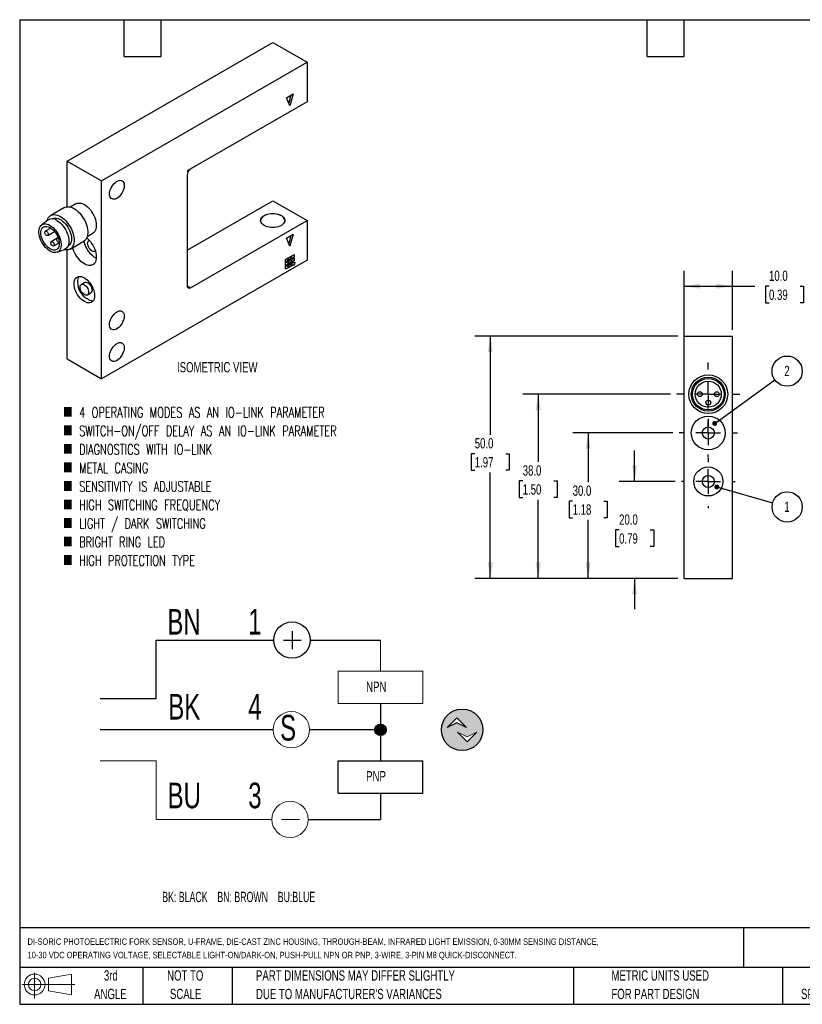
# Model space of a CAD drawing. Header units: millimetres. Extents: x 6 to 273, y 6 to 210.
# Tile 1 of 2: x 6 to 168, y 6 to 210. Entities that reach past the tile are written whole.
import ezdxf

# ---------------------------------------------------------------- set-up
doc = ezdxf.new("R2010")
doc.units = ezdxf.units.MM
doc.linetypes.add('CENTERX2', pattern=[20.32, 12.7, -2.54, 2.54, -2.54])
doc.layers.add('CENTER', color=40, linetype='CENTERX2')
doc.layers.add('DIMENSIONS', color=140, linetype='Continuous', lineweight=25)
doc.layers.add('TEXT', color=140, linetype='Continuous', lineweight=25)
doc.styles.add('SLDTEXTSTYLE0', font='TXT', dxfattribs={"width": 0.639394})
doc.styles.add('SLDTEXTSTYLE1', font='TXT', dxfattribs={"width": 0.7})
doc.styles.add('SLDTEXTSTYLE3', font='TXT', dxfattribs={"width": 0.7, "bigfont": 'bigfont'})
doc.dimstyles.new('SLDDIMSTYLE0', dxfattribs={"dimtxt": 2.158008, "dimasz": 3.302, "dimexe": 0, "dimexo": 0.0625, "dimgap": 0.539502, "dimtad": 0, "dimtih": 1, "dimtoh": 1, "dimrnd": 1e-09, "dimzin": 4, "dimdsep": 46, "dimtxsty": 'SLDTEXTSTYLE1', "dimsah": 1, "dimcen": 0.09, "dimadec": 0, "dimazin": 1, "dimtfac": 1, "dimtofl": 0, "dimtmove": 0, "dimatfit": 3, "dimfxl": 0, "dimfrac": 2, "dimtolj": 1, "dimtzin": 12, "dimarcsym": 0})
doc.dimstyles.new('SLDDIMSTYLE2', dxfattribs={"dimtxt": 2.158008, "dimasz": 3.302, "dimexe": 0, "dimexo": 0.0625, "dimgap": 0.539502, "dimtad": 0, "dimtih": 1, "dimtoh": 1, "dimrnd": 1e-09, "dimzin": 4, "dimdsep": 46, "dimtxsty": 'SLDTEXTSTYLE1', "dimsah": 1, "dimcen": 0.09, "dimadec": 0, "dimazin": 1, "dimtfac": 1, "dimtmove": 0, "dimatfit": 0, "dimfxl": 0, "dimfrac": 2, "dimtolj": 1, "dimtzin": 12, "dimarcsym": 0})
doc.dimstyles.new('SLDDIMSTYLE3', dxfattribs={"dimtxt": 0.18, "dimasz": 1.016, "dimexe": 0, "dimexo": 0.0625, "dimgap": 0, "dimtad": 0, "dimtih": 1, "dimtoh": 1, "dimdec": 0, "dimrnd": 1e-09, "dimzin": 0, "dimdsep": 46, "dimtxsty": 'Standard', "dimblk1": 'DOT', "dimblk2": 'DOT', "dimsah": 1, "dimcen": 0.09, "dimadec": 0, "dimazin": 0, "dimtfac": 1.016, "dimtdec": 0, "dimtofl": 0, "dimtmove": 0, "dimatfit": 3, "dimldrblk": 'DOT', "dimfxl": 0, "dimfrac": 2, "dimtolj": 1, "dimtzin": 0, "dimarcsym": 0})

# ---------------------------------------------------------------- blocks, each defined once
blk = doc.blocks.new('SW_NOTE_0')
at = {"layer": 'DIMENSIONS', "color": 0, "insert": (0, 2.73), "char_height": 2.1167, "attachment_point": 1, "style": 'SLDTEXTSTYLE0'}
blk.add_mtext('BK: BLACK    BN: BROWN    BU:BLUE', dxfattribs=at)
blk = doc.blocks.new('SW_NOTE_0_1')
at = {"color": 0, "linetype": 'Continuous', "lineweight": 18, "insert": (0, 6.82), "char_height": 5.29, "attachment_point": 1, "style": 'SLDTEXTSTYLE1'}
blk.add_mtext('3', dxfattribs=at)
blk = doc.blocks.new('SW_NOTE_0_2')
at = {"color": 0, "linetype": 'Continuous', "lineweight": 18, "insert": (0, 6.82), "char_height": 5.29, "attachment_point": 1, "style": 'SLDTEXTSTYLE1'}
blk.add_mtext('4', dxfattribs=at)
blk = doc.blocks.new('SW_NOTE_0_3')
at = {"color": 0, "linetype": 'Continuous', "lineweight": 18, "insert": (0, 6.82), "char_height": 5.29, "attachment_point": 1, "style": 'SLDTEXTSTYLE1'}
blk.add_mtext('1', dxfattribs=at)
blk = doc.blocks.new('SW_NOTE_0_4')
at = {"color": 0, "linetype": 'Continuous', "lineweight": 18, "insert": (0, 6.82), "char_height": 5.292, "attachment_point": 1, "style": 'SLDTEXTSTYLE1'}
blk.add_mtext('BU', dxfattribs=at)
blk = doc.blocks.new('SW_NOTE_0_5')
at = {"color": 0, "linetype": 'Continuous', "lineweight": 18, "insert": (0, 6.82), "char_height": 5.292, "attachment_point": 1, "style": 'SLDTEXTSTYLE1'}
blk.add_mtext('BK', dxfattribs=at)
blk = doc.blocks.new('SW_NOTE_0_6')
at = {"color": 0, "linetype": 'Continuous', "lineweight": 18, "insert": (0, 6.82), "char_height": 5.292, "attachment_point": 1, "style": 'SLDTEXTSTYLE1'}
blk.add_mtext('BN', dxfattribs=at)
blk = doc.blocks.new('SW_NOTE_0_7')
at = {"color": 0, "linetype": 'Continuous', "lineweight": 18, "insert": (0, 6.82), "char_height": 5.29, "attachment_point": 1, "style": 'SLDTEXTSTYLE1'}
blk.add_mtext('S', dxfattribs=at)
blk = doc.blocks.new('SW_NOTE_0_8')
at = {"color": 0, "linetype": 'Continuous', "lineweight": 18, "insert": (0, 2.73), "char_height": 2.117, "attachment_point": 1, "style": 'SLDTEXTSTYLE1'}
blk.add_mtext('PNP', dxfattribs=at)
blk = doc.blocks.new('SW_NOTE_0_9')
at = {"color": 0, "linetype": 'Continuous', "lineweight": 18, "insert": (0, 2.73), "char_height": 2.117, "attachment_point": 1, "style": 'SLDTEXTSTYLE1'}
blk.add_mtext('NPN', dxfattribs=at)
blk = doc.blocks.new('DI-SORIC SHEMATIC')
h = blk.add_hatch(color=256)
edge = h.paths.add_edge_path(flags=0)
edge.add_arc((101.6, 61.86), 4.29, 0, 360)
h.paths.add_polyline_path([(102.5, 62.32), (100.5, 63.32), (98.49, 62.32), (100.5, 64.32)], flags=0)
h.paths.add_polyline_path([(102.62, 59.38), (100.62, 61.38), (102.62, 60.38), (104.62, 61.38)], flags=0)
h = blk.add_hatch(color=256)
edge = h.paths.add_edge_path(flags=0)
edge.add_arc((84.73, 61.86), 1.19, 0, 360)
for p, q in [((66.48, 82.2), (66.48, 78.53)), ((38.47, 68.29), (38.47, 80.37)), ((38.47, 80.37), (62.73, 80.37)), ((64.73, 80.37), (68.4, 80.37)), ((70.23, 80.37), (84.73, 80.37)), ((26.91, 68.29), (38.47, 68.29)), ((84.73, 67.26), (84.73, 55.44)), ((98.49, 62.32), (100.5, 64.32)), ((100.5, 63.32), (98.49, 62.32)), ((100.5, 64.32), (102.5, 62.32)), ((102.5, 62.32), (100.5, 63.32)), ((62.6, 61.86), (26.91, 61.86)), ((84.73, 61.86), (70.09, 61.86)), ((75.99, 48.76), (75.99, 55.44)), ((75.99, 55.44), (93.46, 55.44)), ((93.46, 48.76), (93.46, 55.44)), ((75.99, 48.76), (93.46, 48.76)), ((84.73, 48.76), (84.73, 43.36)), ((69.83, 43.36), (84.73, 43.36))]:
    blk.add_line(p, q)
at = {"color": 7, "linetype": 'Continuous', "lineweight": 18}
for p, q in [((84.73, 80.37), (84.73, 73.94)), ((75.99, 67.26), (75.99, 73.94)), ((75.99, 73.94), (93.46, 73.94)), ((93.46, 67.26), (93.46, 73.94)), ((75.99, 67.26), (93.46, 67.26)), ((102.62, 60.38), (100.62, 61.38)), ((100.62, 61.38), (102.62, 59.38)), ((104.62, 61.38), (102.62, 60.38)), ((102.62, 59.38), (104.62, 61.38)), ((26.91, 55.44), (38.47, 55.44)), ((38.47, 55.44), (38.47, 43.36)), ((38.47, 43.36), (62.33, 43.36)), ((64.33, 43.36), (68.01, 43.36))]:
    blk.add_line(p, q, dxfattribs=at)
for centre, radius in [((66.48, 80.37), 3.75), ((101.6, 61.86), 4.29), ((84.73, 61.86), 1.19)]:
    blk.add_circle(centre, radius)
for centre in [(66.35, 61.86), (66.08, 43.36)]:
    blk.add_circle(centre, 3.75, dxfattribs=at)
for name, p in [('SW_NOTE_0_6', (40.74, 79.98)), ('SW_NOTE_0_3', (57.44, 79.98)), ('SW_NOTE_0_9', (81.78, 69.06)), ('SW_NOTE_0_5', (40.94, 62.45)), ('SW_NOTE_0_2', (57.44, 62.45)), ('SW_NOTE_0_7', (64.02, 58.11)), ('SW_NOTE_0_8', (81.78, 50.61)), ('SW_NOTE_0_4', (40.8, 44.14)), ('SW_NOTE_0_1', (57.44, 44.14))]:
    blk.add_blockref(name, p, dxfattribs=at)
at = {"layer": 'DIMENSIONS', "color": 140}
blk.add_blockref('SW_NOTE_0', (39.7, 25.69), dxfattribs=at)
blk = doc.blocks.new('Block11')
at = {"color": 7, "linetype": 'Continuous', "lineweight": 18}
for p, q in [((2.59, 5.31), (2.59, 0)), ((5.48, 4.17), (10.18, 5.03)), ((5.48, 1.6), (5.48, 4.17)), ((10.18, 5.03), (10.18, 0.73)), ((0, 2.88), (10.87, 2.88)), ((5.48, 1.6), (10.18, 0.73))]:
    blk.add_line(p, q, dxfattribs=at)
for radius in [2.15, 1.29]:
    blk.add_circle((2.59, 2.88), radius, dxfattribs=at)
blk = doc.blocks.new('Block12')
at = {"color": 7, "linetype": 'Continuous'}
blk.add_blockref('Block11', (0, 0), dxfattribs=at)
blk = doc.blocks.new('_D_10')
at = {"layer": 'DIMENSIONS'}
for p, q in [((133.28, 114.26), (133.28, 120.61)), ((141.67, 114.26), (130.1, 114.26)), ((130.07, 104.24), (129.35, 104.24)), ((129.35, 104.24), (129.35, 100.81)), ((136.48, 104.24), (137.21, 104.24)), ((137.21, 104.24), (137.21, 100.81)), ((129.35, 100.81), (130.07, 100.81)), ((137.21, 100.81), (136.48, 100.81)), ((142.21, 94.26), (130.1, 94.26)), ((133.28, 94.26), (133.28, 87.91))]:
    blk.add_line(p, q, dxfattribs=at)
for points in [[(133.28, 114.26), (133.78, 117.56), (132.77, 117.56)], [(133.28, 94.26), (132.77, 90.96), (133.78, 90.96)]]:
    blk.add_solid(points, dxfattribs=at)
at = {"layer": 'DIMENSIONS', "char_height": 2.117, "attachment_point": 1, "style": 'SLDTEXTSTYLE1'}
for s, insert in [('20.0', (130.07, 107.45)), ('0.79', (130.07, 103.54))]:
    blk.add_mtext(s, dxfattribs=dict(at, insert=insert))
blk = doc.blocks.new('_D_11')
at = {"layer": 'DIMENSIONS'}
for p, q in [((141.17, 124.26), (120.51, 124.26)), ((123.69, 124.26), (123.69, 114.12)), ((120.48, 110.21), (119.75, 110.21)), ((119.75, 110.21), (119.75, 106.78)), ((126.89, 110.21), (127.62, 110.21)), ((127.62, 110.21), (127.62, 106.78)), ((119.75, 106.78), (120.48, 106.78)), ((123.69, 94.26), (123.69, 106.3)), ((127.62, 106.78), (126.89, 106.78)), ((142.21, 94.26), (120.51, 94.26))]:
    blk.add_line(p, q, dxfattribs=at)
for points in [[(123.69, 124.26), (123.18, 120.96), (124.19, 120.96)], [(123.69, 94.26), (124.19, 97.56), (123.18, 97.56)]]:
    blk.add_solid(points, dxfattribs=at)
at = {"layer": 'DIMENSIONS', "char_height": 2.117, "attachment_point": 1, "style": 'SLDTEXTSTYLE1'}
for s, insert in [('30.0', (120.48, 113.42)), ('1.18', (120.48, 109.51))]:
    blk.add_mtext(s, dxfattribs=dict(at, insert=insert))
blk = doc.blocks.new('_D_12')
at = {"layer": 'DIMENSIONS'}
for p, q in [((140.67, 132.26), (110.2, 132.26)), ((113.37, 132.26), (113.37, 118.29)), ((110.17, 114.37), (109.44, 114.37)), ((109.44, 114.37), (109.44, 110.94)), ((116.58, 114.37), (117.3, 114.37)), ((117.3, 114.37), (117.3, 110.94)), ((109.44, 110.94), (110.17, 110.94)), ((113.37, 94.26), (113.37, 110.46)), ((117.3, 110.94), (116.58, 110.94)), ((142.21, 94.26), (110.2, 94.26))]:
    blk.add_line(p, q, dxfattribs=at)
for points in [[(113.37, 132.26), (112.86, 128.96), (113.88, 128.96)], [(113.37, 94.26), (113.88, 97.56), (112.86, 97.56)]]:
    blk.add_solid(points, dxfattribs=at)
at = {"layer": 'DIMENSIONS', "char_height": 2.117, "attachment_point": 1, "style": 'SLDTEXTSTYLE1'}
for s, insert in [('38.0', (110.17, 117.59)), ('1.50', (110.17, 113.67))]:
    blk.add_mtext(s, dxfattribs=dict(at, insert=insert))
blk = doc.blocks.new('_D_13')
at = {"layer": 'DIMENSIONS'}
for p, q in [((142.21, 144.26), (100.3, 144.26)), ((103.48, 144.26), (103.48, 123.9)), ((100.27, 119.98), (99.55, 119.98)), ((99.55, 119.98), (99.55, 116.55)), ((106.68, 119.98), (107.41, 119.98)), ((107.41, 119.98), (107.41, 116.55)), ((99.55, 116.55), (100.27, 116.55)), ((103.48, 94.26), (103.48, 116.07)), ((107.41, 116.55), (106.68, 116.55)), ((142.21, 94.26), (100.3, 94.26))]:
    blk.add_line(p, q, dxfattribs=at)
for points in [[(103.48, 144.26), (102.97, 140.96), (103.98, 140.96)], [(103.48, 94.26), (103.98, 97.56), (102.97, 97.56)]]:
    blk.add_solid(points, dxfattribs=at)
at = {"layer": 'DIMENSIONS', "char_height": 2.117, "attachment_point": 1, "style": 'SLDTEXTSTYLE1'}
for s, insert in [('50.0', (100.27, 123.19)), ('1.97', (100.27, 119.28))]:
    blk.add_mtext(s, dxfattribs=dict(at, insert=insert))
blk = doc.blocks.new('_D_14')
at = {"layer": 'DIMENSIONS'}
for p, q in [((143.48, 143.18), (143.48, 157.72)), ((153.48, 145.53), (153.48, 157.72)), ((143.48, 154.55), (153.48, 154.55)), ((153.48, 154.55), (158.09, 154.55)), ((161.01, 154.55), (160.29, 154.55)), ((160.29, 154.55), (160.29, 151.12)), ((167.43, 154.55), (168.15, 154.55)), ((168.15, 154.55), (168.15, 151.12)), ((160.29, 151.12), (161.01, 151.12)), ((168.15, 151.12), (167.43, 151.12))]:
    blk.add_line(p, q, dxfattribs=at)
for points in [[(143.48, 154.55), (146.78, 154.04), (146.78, 155.05)], [(153.48, 154.55), (150.17, 155.05), (150.17, 154.04)]]:
    blk.add_solid(points, dxfattribs=at)
at = {"layer": 'DIMENSIONS', "char_height": 2.117, "attachment_point": 1, "style": 'SLDTEXTSTYLE1'}
for s, insert in [('10.0', (161.01, 157.76)), ('0.39', (161.01, 153.84))]:
    blk.add_mtext(s, dxfattribs=dict(at, insert=insert))
blk = doc.blocks.new('SW_NOTE_0_11')
at = {"layer": 'DIMENSIONS', "color": 0}
blk.add_circle((2.53, 1.83), 3.12, dxfattribs=at)
at = {"layer": 'DIMENSIONS', "color": 0, "insert": (2.49, 2.92), "char_height": 2.12, "attachment_point": 2, "style": 'SLDTEXTSTYLE1'}
blk.add_mtext('2', dxfattribs=at)
blk = doc.blocks.new('_Dot')
at = {"color": 0, "linetype": 'ByBlock', "lineweight": -2}
blk.add_line((-0.5, 0), (-1, 0), dxfattribs=at)
at = {"color": 0, "linetype": 'ByBlock', "const_width": 0.5}
blk.add_lwpolyline([(-0.25, 0, 1), (0.25, 0, 1)], format="xyb", close=True, dxfattribs=at)
blk = doc.blocks.new('SW_NOTE_0_12')
at = {"layer": 'DIMENSIONS', "color": 0}
blk.add_circle((3.01, -0.85), 3.12, dxfattribs=at)
at = {"layer": 'DIMENSIONS', "color": 0, "insert": (2.97, 0.24), "char_height": 2.12, "attachment_point": 2, "style": 'SLDTEXTSTYLE1'}
blk.add_mtext('1', dxfattribs=at)
blk = doc.blocks.new('SW_CENTERMARKSYMBOL_3')
at = {"layer": 'CENTER', "color": 0}
for p, q in [((0, 5.08), (0, 6.54)), ((0, 0), (0, 2.54)), ((-5.08, 0), (-6.54, 0)), ((0, 0), (-2.54, 0)), ((0, 0), (0, -2.54)), ((0, 0), (2.54, 0)), ((5.08, 0), (6.54, 0)), ((0, -5.08), (0, -6.54))]:
    blk.add_line(p, q, dxfattribs=at)
blk = doc.blocks.new('SW_CENTERMARKSYMBOL_4')
at = {"layer": 'CENTER', "color": 0}
for p, q in [((0, 5.08), (0, 6.04)), ((0, 0), (0, 2.54)), ((-5.08, 0), (-6.04, 0)), ((0, 0), (-2.54, 0)), ((0, 0), (0, -2.54)), ((0, 0), (2.54, 0)), ((5.08, 0), (6.04, 0)), ((0, -5.08), (0, -6.04))]:
    blk.add_line(p, q, dxfattribs=at)
blk = doc.blocks.new('SW_CENTERMARKSYMBOL_5')
at = {"layer": 'CENTER', "color": 0}
for p, q in [((0, 5.08), (0, 5.54)), ((0, 0), (0, 2.54)), ((-5.08, 0), (-5.54, 0)), ((0, 0), (-2.54, 0)), ((0, 0), (0, -2.54)), ((0, 0), (2.54, 0)), ((5.08, 0), (5.54, 0)), ((0, -5.08), (0, -5.54))]:
    blk.add_line(p, q, dxfattribs=at)

msp = doc.modelspace()

# ---------------------------------------------------------------- linework, layer by layer
for p, q in [((16.159, 180.366), (58.585, 204.858)), ((58.585, 204.858), (65.656, 200.776)), ((23.23, 176.284), (65.656, 200.776)), ((65.656, 200.776), (65.656, 192.611)), ((61.414, 193.428), (62.828, 194.244)), ((62.121, 191.794), (61.414, 193.428)), ((62.333, 193.958), (61.873, 192.366)), ((62.828, 194.244), (62.121, 191.794)), ((65.656, 192.611), (41.048, 178.405)), ((16.159, 180.366), (23.23, 176.284)), ((16.159, 170.947), (16.159, 180.366)), ((40.907, 178.307), (41.474, 178.634)), ((40.907, 177.507), (40.907, 154.644)), ((41.474, 178.634), (41.46, 178.642)), ((23.23, 135.457), (23.23, 176.284)), ((15.573, 170.766), (12.745, 169.133)), ((17.944, 171.557), (16.791, 170.892)), ((40.907, 161.991), (58.585, 172.196)), ((58.585, 172.196), (65.656, 168.114)), ((12.14, 168.191), (10.861, 167.165)), ((13.12, 168.484), (13.062, 168.45)), ((41.615, 154.235), (65.656, 168.114)), ((65.656, 168.114), (65.656, 159.949)), ((12.781, 166.542), (11.631, 165.877)), ((12.131, 165.011), (13.548, 165.83)), ((20.291, 164.83), (21.444, 165.495)), ((61.414, 164.44), (62.828, 165.257)), ((62.333, 164.971), (61.873, 163.379)), ((62.828, 165.257), (62.121, 162.807)), ((14.099, 164.444), (12.868, 163.734)), ((13.368, 162.868), (14.519, 163.532)), ((14.285, 164.552), (14.106, 164.449)), ((16.312, 162.821), (16.369, 162.854)), ((16.744, 162.205), (19.573, 163.837)), ((20.704, 164.02), (20.625, 163.975)), ((62.121, 162.807), (61.414, 164.44)), ((14.098, 161.558), (15.626, 162.152)), ((16.159, 139.539), (16.159, 162.024)), ((21.875, 161.809), (21.954, 161.855)), ((61.873, 160.46), (62.368, 160.745)), ((62.333, 160.725), (62.333, 160.194)), ((62.368, 160.745), (62.368, 160.174)), ((62.51, 160.827), (63.004, 161.113)), ((62.51, 160.255), (62.51, 160.827)), ((62.969, 160.562), (62.51, 160.296)), ((63.004, 160.541), (62.51, 160.255)), ((62.969, 161.092), (62.969, 160.562)), ((63.004, 160.541), (62.969, 160.562)), ((63.004, 161.113), (63.004, 160.541)), ((65.656, 159.949), (23.23, 135.457)), ((61.237, 160.092), (61.732, 160.378)), ((61.237, 159.521), (61.237, 160.092)), ((61.696, 159.827), (61.237, 159.562)), ((61.732, 159.806), (61.237, 159.521)), ((61.237, 159.357), (61.732, 159.643)), ((61.237, 158.786), (61.237, 159.357)), ((61.696, 159.092), (61.237, 158.827)), ((61.732, 159.072), (61.237, 158.786)), ((61.237, 158.622), (61.732, 158.908)), ((61.237, 158.051), (61.237, 158.622)), ((61.696, 160.358), (61.696, 159.827)), ((61.732, 159.806), (61.696, 159.827)), ((61.696, 159.623), (61.696, 159.092)), ((61.732, 159.072), (61.696, 159.092)), ((61.696, 158.888), (61.696, 158.357)), ((61.732, 160.378), (61.732, 159.806)), ((61.732, 159.643), (61.732, 159.072)), ((61.732, 158.908), (61.732, 158.337)), ((61.873, 159.888), (61.873, 160.46)), ((62.333, 160.194), (61.873, 159.929)), ((62.368, 160.174), (61.873, 159.888)), ((61.873, 159.725), (62.368, 160.011)), ((61.873, 159.153), (61.873, 159.725)), ((62.333, 159.459), (61.873, 159.194)), ((62.368, 159.439), (61.873, 159.153)), ((61.873, 158.99), (62.368, 159.276)), ((61.873, 158.418), (61.873, 158.99)), ((62.333, 158.724), (61.873, 158.459)), ((62.368, 158.704), (61.873, 158.418)), ((62.368, 160.174), (62.333, 160.194)), ((62.333, 159.99), (62.333, 159.459)), ((62.368, 159.439), (62.333, 159.459)), ((62.333, 159.255), (62.333, 158.724)), ((62.368, 158.704), (62.333, 158.724)), ((62.368, 160.011), (62.368, 159.439)), ((62.368, 159.276), (62.368, 158.704)), ((62.51, 160.092), (63.004, 160.378)), ((62.51, 159.521), (62.51, 160.092)), ((62.969, 159.827), (62.51, 159.561)), ((63.004, 159.806), (62.51, 159.521)), ((62.51, 158.786), (62.679, 159.421)), ((62.975, 158.859), (62.51, 158.786)), ((62.939, 158.879), (62.517, 158.813)), ((62.679, 159.421), (63.144, 159.494)), ((63.101, 159.487), (62.939, 158.879)), ((62.975, 158.859), (62.939, 158.879)), ((62.969, 160.357), (62.969, 159.827)), ((63.004, 159.806), (62.969, 159.827)), ((63.144, 159.494), (62.975, 158.859)), ((63.004, 160.378), (63.004, 159.806)), ((61.696, 158.357), (61.237, 158.092)), ((61.732, 158.337), (61.237, 158.051)), ((61.732, 158.337), (61.696, 158.357)), ((19.776, 155.319), (19.069, 154.911)), ((40.907, 154.644), (41.615, 154.235)), ((20.319, 152.746), (21.026, 153.154)), ((143.476, 94.259), (143.476, 144.259)), ((143.476, 144.259), (153.476, 144.259)), ((153.476, 94.259), (153.476, 144.259)), ((16.159, 139.539), (23.23, 135.457)), ((143.476, 94.259), (153.476, 94.259))]:
    msp.add_line(p, q)
at = {"flags": 128}
for points in [[(24.891, 173.569), (24.913, 173.878), (24.978, 174.204), (25.084, 174.536), (25.229, 174.866), (25.407, 175.184), (25.615, 175.481), (25.845, 175.748), (26.091, 175.978), (26.347, 176.163), (26.605, 176.299), (26.857, 176.382), (27.096, 176.409), (27.316, 176.38), (27.509, 176.295), (27.671, 176.156), (27.797, 175.969), (27.883, 175.738), (27.927, 175.47), (27.927, 175.172), (27.883, 174.853), (27.797, 174.523), (27.671, 174.19), (27.509, 173.865), (27.316, 173.557), (27.096, 173.274), (26.857, 173.025), (26.605, 172.816), (26.347, 172.655), (26.091, 172.545), (25.845, 172.49), (25.615, 172.491), (25.407, 172.549), (25.229, 172.661), (25.084, 172.824), (24.978, 173.034), (24.913, 173.285), (24.891, 173.569)], [(15.573, 170.766), (15.733, 170.844), (16.011, 170.926), (16.312, 170.953), (16.633, 170.925), (16.968, 170.842), (17.312, 170.705), (17.66, 170.516), (18.007, 170.279), (18.347, 169.996), (18.675, 169.673), (18.987, 169.314), (19.277, 168.924), (19.542, 168.51), (19.776, 168.077), (19.978, 167.633), (20.142, 167.183), (20.268, 166.736), (20.353, 166.297), (20.396, 165.873), (20.396, 165.471), (20.353, 165.097), (20.268, 164.756), (20.142, 164.453), (19.978, 164.194), (19.776, 163.982), (19.573, 163.837)], [(17.944, 171.557), (18.188, 171.663), (18.457, 171.716), (18.747, 171.713), (19.054, 171.657), (19.371, 171.546), (19.694, 171.384), (20.017, 171.173), (20.335, 170.917), (20.641, 170.62), (20.932, 170.287), (21.201, 169.924), (21.444, 169.537), (21.658, 169.133), (21.838, 168.718), (21.981, 168.3), (22.085, 167.886), (22.148, 167.483), (22.169, 167.098), (22.148, 166.737), (22.085, 166.407), (21.981, 166.113), (21.838, 165.86), (21.658, 165.653), (21.444, 165.495), (21.444, 165.495)], [(12.011, 168.088), (12.107, 168.371), (12.253, 168.653), (12.436, 168.889), (12.654, 169.076), (12.904, 169.212), (13.182, 169.293), (13.484, 169.32), (13.804, 169.292), (14.139, 169.209), (14.483, 169.072), (14.832, 168.883), (15.178, 168.646), (15.518, 168.363), (15.847, 168.04), (16.159, 167.681), (16.449, 167.291), (16.713, 166.877), (16.948, 166.444), (17.149, 166), (17.314, 165.551), (17.44, 165.103), (17.525, 164.664), (17.568, 164.24), (17.568, 163.838), (17.525, 163.464), (17.44, 163.123), (17.314, 162.82), (17.149, 162.561), (16.948, 162.349), (16.713, 162.187), (16.449, 162.078), (16.159, 162.024), (15.847, 162.025), (15.518, 162.081), (15.473, 162.092)], [(56.817, 169.135), (57.116, 169.282), (57.45, 169.4), (57.813, 169.487), (58.194, 169.54), (58.585, 169.558), (58.976, 169.54), (59.358, 169.487), (59.72, 169.4), (60.055, 169.282), (60.353, 169.135), (60.608, 168.963), (60.813, 168.77), (60.963, 168.56), (61.054, 168.34), (61.085, 168.114), (61.054, 167.889), (60.963, 167.668), (60.813, 167.459), (60.608, 167.266), (60.353, 167.094), (60.055, 166.947), (59.72, 166.828), (59.358, 166.742), (58.976, 166.689), (58.585, 166.671), (58.194, 166.689), (57.813, 166.742), (57.45, 166.828), (57.116, 166.947), (56.817, 167.094), (56.563, 167.266), (56.358, 167.459), (56.207, 167.668), (56.116, 167.889), (56.085, 168.114), (56.116, 168.34), (56.207, 168.56), (56.358, 168.77), (56.563, 168.963), (56.817, 169.135)], [(61.085, 168.094), (61.054, 168.299), (60.963, 168.52), (60.813, 168.729), (60.608, 168.922), (60.353, 169.094), (60.055, 169.241), (59.72, 169.359), (59.358, 169.446), (58.976, 169.499), (58.585, 169.517), (58.194, 169.499), (57.813, 169.446), (57.45, 169.359), (57.116, 169.241), (56.817, 169.094)], [(12.623, 167.098), (12.936, 166.893), (13.243, 166.642), (13.539, 166.35), (13.817, 166.022), (14.073, 165.666), (14.303, 165.286), (14.501, 164.891), (14.664, 164.487), (14.789, 164.083), (14.873, 163.685), (14.916, 163.302), (14.916, 162.94), (14.873, 162.605), (14.789, 162.305), (14.664, 162.045), (14.501, 161.83), (14.303, 161.663), (14.073, 161.548), (13.817, 161.488), (13.539, 161.482), (13.243, 161.531), (12.936, 161.635), (12.623, 161.79), (12.31, 161.996), (12.003, 162.247), (11.708, 162.539), (11.429, 162.866), (11.173, 163.223), (10.944, 163.602), (10.746, 163.998), (10.583, 164.401), (10.458, 164.806), (10.373, 165.203), (10.33, 165.587), (10.33, 165.949), (10.373, 166.283), (10.458, 166.583), (10.583, 166.843), (10.746, 167.058), (10.944, 167.225), (11.173, 167.34), (11.429, 167.401), (11.708, 167.407), (12.003, 167.358), (12.31, 167.254), (12.623, 167.098)], [(14.525, 163.346), (14.504, 163.031), (14.441, 162.748), (14.337, 162.502), (14.195, 162.3), (14.017, 162.145), (13.809, 162.042), (13.574, 161.993), (13.318, 161.998), (13.046, 162.058), (12.765, 162.172), (12.481, 162.336), (12.2, 162.547), (11.928, 162.801), (11.672, 163.091), (11.437, 163.412), (11.229, 163.755), (11.052, 164.114), (10.909, 164.481), (10.806, 164.846), (10.742, 165.203), (10.721, 165.542), (10.742, 165.857), (10.806, 166.141), (10.909, 166.387), (11.052, 166.589), (11.229, 166.743), (11.437, 166.846), (11.672, 166.896), (11.928, 166.89), (12.2, 166.83), (12.481, 166.717), (12.765, 166.553), (13.046, 166.341), (13.318, 166.088), (13.574, 165.797), (13.809, 165.477), (14.017, 165.133), (14.195, 164.774), (14.337, 164.408), (14.441, 164.042), (14.504, 163.686), (14.525, 163.346)], [(13.12, 168.484), (13.176, 168.514), (13.419, 168.602), (13.687, 168.635), (13.975, 168.614), (14.277, 168.537), (14.588, 168.407), (14.901, 168.226), (15.212, 167.997), (15.514, 167.725), (15.802, 167.415), (16.07, 167.072), (16.313, 166.703), (16.527, 166.315), (16.708, 165.914), (16.852, 165.509), (16.957, 165.107), (17.021, 164.716), (17.043, 164.342), (17.021, 163.993), (16.957, 163.675), (16.852, 163.395), (16.708, 163.156), (16.527, 162.965), (16.369, 162.854)], [(14.037, 168.119), (14.36, 167.908), (14.678, 167.651), (14.984, 167.354), (15.275, 167.021), (15.544, 166.658), (15.787, 166.271), (16.001, 165.867), (16.181, 165.452), (16.324, 165.034), (16.428, 164.62), (16.491, 164.217), (16.512, 163.832), (16.491, 163.471), (16.428, 163.141), (16.324, 162.847), (16.181, 162.594), (16.001, 162.387), (15.787, 162.23), (15.626, 162.152)], [(12.234, 165.24), (12.213, 165.113), (12.152, 165.026), (12.057, 164.989), (11.942, 165.007), (11.819, 165.078), (11.704, 165.193), (11.61, 165.338), (11.548, 165.497), (11.527, 165.648), (11.548, 165.776), (11.61, 165.863), (11.704, 165.9), (11.819, 165.882), (11.942, 165.811), (12.057, 165.696), (12.152, 165.55), (12.213, 165.392), (12.234, 165.24)], [(13.472, 163.097), (13.45, 162.97), (13.389, 162.882), (13.295, 162.845), (13.18, 162.864), (13.057, 162.934), (12.941, 163.05), (12.847, 163.195), (12.786, 163.353), (12.765, 163.505), (12.786, 163.632), (12.847, 163.72), (12.941, 163.757), (13.057, 163.739), (13.18, 163.668), (13.295, 163.553), (13.389, 163.407), (13.45, 163.249), (13.472, 163.097)], [(14.517, 163.559), (14.417, 163.578), (14.294, 163.649), (14.179, 163.764), (14.085, 163.91), (14.023, 164.068), (14.002, 164.22), (14.023, 164.347), (14.085, 164.434), (14.179, 164.471), (14.294, 164.453), (14.326, 164.439)], [(20.175, 164.52), (20.335, 164.385), (20.641, 164.088), (20.932, 163.755), (21.201, 163.392), (21.444, 163.005), (21.658, 162.6), (21.838, 162.186), (21.981, 161.768), (22.085, 161.354), (22.148, 160.951), (22.169, 160.565), (22.148, 160.204), (22.085, 159.874), (21.981, 159.58), (21.838, 159.328), (21.658, 159.121), (21.444, 158.963), (21.201, 158.857), (20.932, 158.805), (20.641, 158.807), (20.335, 158.864), (20.017, 158.974), (19.694, 159.136), (19.371, 159.347), (19.054, 159.603), (18.747, 159.9), (18.457, 160.233), (18.188, 160.596), (17.944, 160.983), (17.731, 161.388), (17.551, 161.802), (17.408, 162.22), (17.324, 162.539)], [(21.25, 161.871), (21.053, 162.01), (20.866, 162.194), (20.699, 162.412), (20.559, 162.655), (20.453, 162.909), (20.388, 163.162), (20.366, 163.402), (20.388, 163.617), (20.453, 163.795), (20.559, 163.927), (20.699, 164.008), (20.711, 164.012)], [(17.573, 155.053), (17.594, 155.389), (17.659, 155.694), (17.765, 155.96), (17.91, 156.183), (18.091, 156.358), (18.305, 156.482), (18.547, 156.551), (18.813, 156.566), (19.097, 156.524), (19.392, 156.428), (19.694, 156.278), (19.996, 156.079), (20.292, 155.834), (20.575, 155.548), (20.841, 155.227), (21.083, 154.878), (21.297, 154.507), (21.479, 154.123), (21.624, 153.732), (21.73, 153.344), (21.794, 152.965), (21.816, 152.604), (21.794, 152.268), (21.73, 151.963), (21.624, 151.697), (21.479, 151.474), (21.297, 151.299), (21.083, 151.175), (20.841, 151.106), (20.575, 151.092), (20.292, 151.133), (19.996, 151.23), (19.694, 151.379), (19.392, 151.578), (19.097, 151.823), (18.813, 152.109), (18.547, 152.43), (18.305, 152.779), (18.091, 153.15), (17.91, 153.534), (17.765, 153.925), (17.659, 154.313), (17.594, 154.692), (17.573, 155.053)], [(18.81, 154.339), (18.832, 154.553), (18.898, 154.731), (19.003, 154.864), (19.143, 154.945), (19.311, 154.97), (19.498, 154.937), (19.694, 154.849), (19.891, 154.71), (20.078, 154.527), (20.245, 154.308), (20.385, 154.066), (20.491, 153.812), (20.556, 153.558), (20.578, 153.318), (20.556, 153.104), (20.491, 152.926), (20.385, 152.793), (20.245, 152.712), (20.078, 152.688), (19.891, 152.72), (19.694, 152.808), (19.498, 152.947), (19.311, 153.13), (19.143, 153.349), (19.003, 153.591), (18.898, 153.845), (18.832, 154.099), (18.81, 154.339)], [(19.776, 155.319), (19.85, 155.353), (20.018, 155.378), (20.205, 155.345), (20.401, 155.257), (20.598, 155.118), (20.785, 154.935), (20.952, 154.717), (21.092, 154.474), (21.198, 154.22), (21.263, 153.966), (21.285, 153.727), (21.263, 153.512), (21.198, 153.334), (21.092, 153.201), (21.026, 153.154)], [(24.891, 146.623), (24.913, 146.932), (24.978, 147.258), (25.084, 147.59), (25.229, 147.92), (25.407, 148.238), (25.615, 148.535), (25.845, 148.802), (26.091, 149.032), (26.347, 149.217), (26.605, 149.353), (26.857, 149.436), (27.096, 149.463), (27.316, 149.434), (27.509, 149.349), (27.671, 149.211), (27.797, 149.023), (27.883, 148.792), (27.927, 148.524), (27.927, 148.226), (27.883, 147.907), (27.797, 147.577), (27.671, 147.244), (27.509, 146.919), (27.316, 146.611), (27.096, 146.328), (26.857, 146.079), (26.605, 145.871), (26.347, 145.709), (26.091, 145.599), (25.845, 145.544), (25.615, 145.545), (25.407, 145.603), (25.229, 145.715), (25.084, 145.878), (24.978, 146.088), (24.913, 146.339), (24.891, 146.623)], [(24.891, 140.09), (24.913, 140.4), (24.978, 140.725), (25.084, 141.058), (25.229, 141.388), (25.407, 141.706), (25.615, 142.003), (25.845, 142.27), (26.091, 142.499), (26.347, 142.685), (26.605, 142.821), (26.857, 142.904), (27.096, 142.931), (27.316, 142.901), (27.509, 142.816), (27.671, 142.678), (27.797, 142.491), (27.883, 142.26), (27.927, 141.991), (27.927, 141.694), (27.883, 141.375), (27.797, 141.045), (27.671, 140.712), (27.509, 140.387), (27.316, 140.078), (27.096, 139.796), (26.857, 139.546), (26.605, 139.338), (26.347, 139.177), (26.091, 139.067), (25.845, 139.012), (25.615, 139.013), (25.407, 139.07), (25.229, 139.182), (25.084, 139.346), (24.978, 139.556), (24.913, 139.806), (24.891, 140.09)]]:
    msp.add_lwpolyline(points, dxfattribs=at)
for centre, radius in [((148.476, 132.259), 4), ((148.476, 132.259), 3.5), ((148.476, 132.259), 3.25), ((148.476, 132.259), 2.69), ((146.726, 132.259), 0.5), ((150.226, 132.259), 0.5), ((148.476, 130.509), 0.5), ((148.476, 124.259), 3.5), ((148.476, 124.259), 1.25), ((148.476, 114.259), 3), ((148.476, 114.259), 1.25)]:
    msp.add_circle(centre, radius)
for centre, radius, start, end in [((42.471, 177.427), 1.566, 129.56525, 177.0769), ((41.594, 177.467), 1.085, 120.21034, 129.26034), ((57.331, 167.95), 1.254, 114.18154, 173.41675), ((13.035, 166.742), 1.703, 53.935, 121.7132), ((24.755, 164.935), 5.282, 191.9013, 240.58183), ((21.604, 162.324), 0.575, 231.97119, 307.06082), ((20.072, 155.546), 1.794, 145.69084, 182.71544), ((22.12, 155.301), 3.843, 177.61248, 260.80245), ((41.338, 154.574), 0.437, 170.78596, 309.20329)]:
    msp.add_arc(centre, radius, start, end)
at = {"layer": 'TEXT'}
for p, q in [((6.35, 209.55), (273.05, 209.55)), ((6.35, 209.55), (6.35, 6.35)), ((27.94, 201.93), (27.94, 209.55)), ((35.56, 201.93), (35.56, 209.55)), ((135.89, 201.93), (135.89, 209.55)), ((143.51, 201.93), (143.51, 209.55)), ((27.94, 201.93), (35.56, 201.93)), ((135.89, 201.93), (143.51, 201.93)), ((273.05, 22.126), (6.35, 22.126)), ((155.759, 22.126), (155.759, 13.97)), ((273.05, 13.97), (6.35, 13.97)), ((31.75, 13.97), (31.75, 6.35)), ((50.212, 13.97), (50.212, 6.35)), ((120.646, 13.97), (120.646, 6.35)), ((163.78, 13.97), (163.78, 6.35)), ((6.35, 6.35), (273.05, 6.35))]:
    msp.add_line(p, q, dxfattribs=at)

# ---------------------------------------------------------------- block references
at = {"layer": 'CENTER'}
for name, p in [('SW_CENTERMARKSYMBOL_3', (148.476, 132.259)), ('SW_CENTERMARKSYMBOL_4', (148.476, 124.259)), ('SW_CENTERMARKSYMBOL_5', (148.476, 114.259))]:
    msp.add_blockref(name, p, dxfattribs=at)
at = {"layer": 'DIMENSIONS'}
for name, p in [('SW_NOTE_0_11', (162.217, 135.194)), ('SW_NOTE_0_12', (161.744, 109.855)), ('DI-SORIC SHEMATIC', (-3.924, 1.144))]:
    msp.add_blockref(name, p, dxfattribs=at)
at = {"layer": 'TEXT'}
msp.add_blockref('Block12', (6.838, 7.554), dxfattribs=at)

# ---------------------------------------------------------------- texts
at = {"layer": 'DIMENSIONS', "char_height": 2.11667, "attachment_point": 1}
for s, insert, style in [('ISOMETRIC VIEW', (38.82, 138.889), 'SLDTEXTSTYLE1'), ('■ 4 OPERATING MODES AS AN IO-LINK PARAMETER', (15.296, 129.566), 'SLDTEXTSTYLE3'), ('■ SWITCH-ON/OFF DELAY AS AN IO-LINK PARAMETER', (15.296, 125.743), 'SLDTEXTSTYLE3'), ('■ DIAGNOSTICS WITH IO-LINK', (15.296, 121.921), 'SLDTEXTSTYLE3'), ('■ METAL CASING', (15.296, 118.099), 'SLDTEXTSTYLE3'), ('■ SENSITIVITY IS ADJUSTABLE', (15.296, 114.277), 'SLDTEXTSTYLE3'), ('■ HIGH SWITCHING FREQUENCY', (15.296, 110.455), 'SLDTEXTSTYLE3'), ('■ LIGHT / DARK SWITCHING', (15.296, 106.632), 'SLDTEXTSTYLE3'), ('■ BRIGHT RING LED', (15.296, 102.81), 'SLDTEXTSTYLE3'), ('■ HIGH PROTECTION TYPE', (15.296, 98.988), 'SLDTEXTSTYLE3')]:
    msp.add_mtext(s, dxfattribs=dict(at, insert=insert, style=style))
at = {"layer": 'TEXT', "style": 'SLDTEXTSTYLE1'}
for s, insert, char_height, attachment_point in [('DI-SORIC PHOTOELECTRIC FORK SENSOR, U-FRAME, DIE-CAST ZINC HOUSING, THROUGH-BEAM, INFRARED LIGHT EMISSION, 0-30MM SENSING DISTANCE,', (7.966, 19.945), 1.322917, 1), ('10-30 VDC OPERATING VOLTAGE, SELECTABLE LIGHT-ON/DARK-ON, PUSH-PULL NPN OR PNP, 3-WIRE, 3-PIN M8 QUICK-DISCONNECT.', (7.966, 17.181), 1.322917, 1), ('3rd', (25.162, 13.364), 2.1167, 2), ('NOT TO', (40.516, 13.364), 2.1167, 2), ('PART DIMENSIONS MAY DIFFER SLIGHTLY', (55.119, 13.364), 2.11667, 1), ('METRIC UNITS USED', (128.478, 13.364), 2.11667, 1), ('ANGLE', (25.065, 9.542), 2.1167, 2), ('SCALE', (40.612, 9.542), 2.1167, 2), ("DUE TO MANUFACTURER'S VARIANCES", (55.119, 9.542), 2.11667, 1), ('FOR PART DESIGN', (128.478, 9.542), 2.11667, 1), ('SPECIFIED UNITS ARE:', (167.608, 9.542), 2.11667, 1)]:
    msp.add_mtext(s, dxfattribs=dict(at, insert=insert, char_height=char_height, attachment_point=attachment_point))

# ---------------------------------------------------------------- dimensions: what is measured, and where the dimension line sits
at = {"layer": 'DIMENSIONS'}
dim = msp.add_linear_dim(base=(153.476, 154.545), p1=(143.476, 141.909), p2=(153.476, 144.259), dimstyle='SLDDIMSTYLE0', dxfattribs=at)
dim.commit()
dim.dimension.update_dxf_attribs({"geometry": '_D_14', "text_midpoint": (164.219, 154.545), "dimtype": 160})
for base, p2, dimstyle, picture, middle in [((103.476, 144.259), (143.476, 144.259), 'SLDDIMSTYLE0', '_D_13', (103.476, 119.983)), ((113.372, 132.259), (141.936, 132.259), 'SLDDIMSTYLE0', '_D_12', (113.372, 114.374)), ((123.686, 124.259), (142.436, 124.259), 'SLDDIMSTYLE0', '_D_11', (123.686, 110.212)), ((133.276, 114.259), (142.936, 114.259), 'SLDDIMSTYLE2', '_D_10', (133.276, 104.24))]:
    dim = msp.add_linear_dim(base=base, p1=(143.476, 94.259), p2=p2, angle=90, dimstyle=dimstyle, dxfattribs=at)
    dim.commit()
    dim.dimension.update_dxf_attribs({"geometry": picture, "text_midpoint": middle, "dimtype": 160})

# ---------------------------------------------------------------- leaders
for points in [[(149.796, 126.229), (162.217, 135.194)], [(150.24, 113.116), (161.744, 109.855)]]:
    msp.add_leader(points, dimstyle='SLDDIMSTYLE3', dxfattribs=at)

doc.saveas('drawing.dxf')
